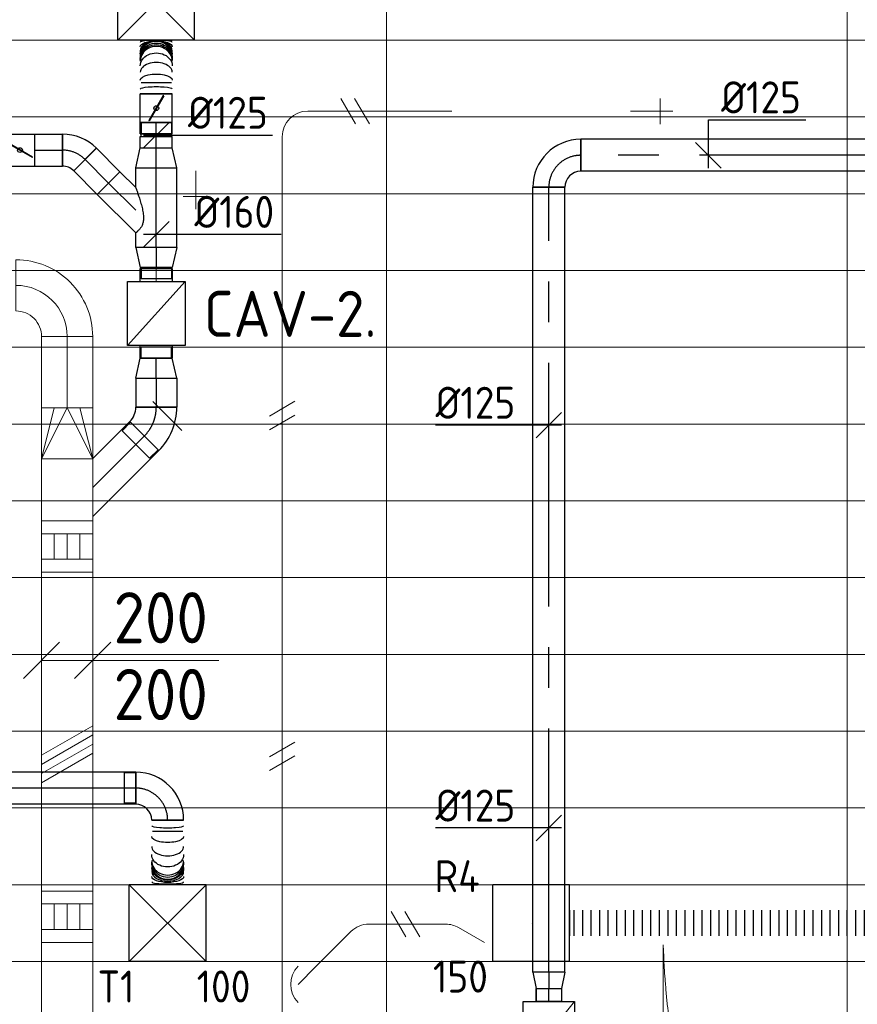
# Model space of a CAD drawing. Header units: millimetres. Extents: x -74969 to 28416, y 4400 to 50969.
# Tile 5 of 32: x -68744 to -65470, y 12835 to 16682. Entities that reach past the tile are written whole.
import ezdxf
from ezdxf.enums import TextEntityAlignment as Align

# ---------------------------------------------------------------- set-up
doc = ezdxf.new("R2010")
doc.units = ezdxf.units.MM
doc.header["$LTSCALE"] = 50
doc.linetypes.add('CENTER2', pattern=[28.575, 19.05, -3.175, 3.175, -3.175])
doc.linetypes.add('HIDDEN', pattern=[9.525, 6.35, -3.175])
for name, color, linetype in [('4plfd', 254, 'Continuous'), ('WL570---_RETOUR', 100, 'Continuous'), ('WL570---_RETOUR_RST', 3, 'Continuous'), ('WL570---_RETOUR_RST_HL', 1, 'Continuous'), ('WL570---_TOEVOER', 200, 'Continuous'), ('WL570---_TOEVOER_HL', 1, 'Continuous'), ('WL570---_TOEVOER_RST', 3, 'Continuous'), ('WL570---_TOEVOER_RST_HL', 1, 'Continuous'), ('WM570---_RETOUR_PR', 2, 'Continuous'), ('WM570---_RETOUR_RST_PR', 1, 'Continuous'), ('WM570---_TOEVOER', 2, 'Continuous'), ('WM570---_TOEVOER_PR', 2, 'Continuous'), ('WM570---_TOEVOER_RST_PR', 1, 'Continuous')]:
    doc.layers.add(name, color=color, linetype=linetype)
for name, color, linetype, lineweight in [('WL570---_BESTAAND-HARTLIJN', 161, 'Continuous', 0), ('WL570---_BESTAAND-MAATVOERING', 161, 'Continuous', 0), ('WL570---_BESTAAND-TOEVOER', 200, 'Continuous', 0), ('WL570---_DEMONTEREN', 10, 'Continuous', 0)]:
    doc.layers.add(name, color=color, linetype=linetype, lineweight=lineweight)
doc.layers.get('WL570---_DEMONTEREN').off()
doc.styles.add('BURO-025', font='ISO96.shx', dxfattribs={"height": 125})
doc.styles.add('MAATVOERING', font='ISO')

# ---------------------------------------------------------------- blocks, each defined once
blk = doc.blocks.new('KARO')
for p, q in [((1, 0.5), (0, 0.5)), ((0, -0.5), (1, -0.5))]:
    blk.add_line(p, q)
at = {"invisible_edges": 15}
blk.add_3dface([(0, 0.5), (0, -0.5), (1, -0.5), (1, 0.5)], dxfattribs=at)
at = {"layer": 'WL570---_BESTAAND-HARTLIJN'}
blk.add_line((0, 0), (1, 0), dxfattribs=at)
blk = doc.blocks.new('VSP20020020020010-1')
blk.add_lwpolyline([(0, -100), (200, -100), (200, 100), (0, 100)], close=True)
at = {"layer": 'WL570---_BESTAAND-TOEVOER'}
for p, q in [((50, -100), (50, 100)), ((150, -100), (150, 100)), ((50, 50), (150, 50)), ((50, 0), (150, 0)), ((50, -50), (150, -50))]:
    blk.add_line(p, q, dxfattribs=at)
blk = doc.blocks.new('MVLINE')
blk.add_line((35.4, -35.4), (-35.4, 35.4))
blk = doc.blocks.new('VRO200200002002000H')
blk.add_lwpolyline([(0, 100), (0, -100), (200, -100), (200, 100)], close=True)
at = {"layer": 'WL570---_BESTAAND-TOEVOER'}
for p, q in [((0, 100), (200, 50)), ((0, -100), (200, -50))]:
    blk.add_line(p, q, dxfattribs=at)
blk.add_lwpolyline([(0, -100), (0, -100), (200, 0), (0, 100)], dxfattribs=at)
blk = doc.blocks.new('OBO20000090H')
blk.add_lwpolyline([(100, -200, 0.414214), (-200, 100), (-200, -100, -0.414214), (-100, -200)], format="xyb", close=True)
at = {"invisible_edges": 15}
for points in [[(-182.6, -101.5), (-147.9, 95.4), (-200, 100), (-200, -100)], [(-165.8, -106), (-97.4, 81.9), (-147.9, 95.4), (-182.6, -101.5)], [(-150, -113.4), (-50, 59.8), (-97.4, 81.9), (-165.8, -106)], [(-135.7, -123.4), (-7.2, 29.8), (-50, 59.8), (-150, -113.4)], [(-123.4, -135.7), (29.8, -7.2), (-7.2, 29.8), (-135.7, -123.4)], [(-113.4, -150), (59.8, -50), (29.8, -7.2), (-123.4, -135.7)], [(-106, -165.8), (81.9, -97.4), (59.8, -50), (-113.4, -150)], [(-101.5, -182.6), (95.4, -147.9), (81.9, -97.4), (-106, -165.8)], [(-100, -200), (100, -200), (95.4, -147.9), (-101.5, -182.6)]]:
    blk.add_3dface(points, dxfattribs=at)
at = {"layer": 'WL570---_BESTAAND-HARTLIJN'}
blk.add_arc((-200, -200), 200, 0, 90, dxfattribs=at)
blk = doc.blocks.new('OBO10000090ZE')
blk.add_lwpolyline([(-50, 0), (50, 0), (50, 100, 1), (-50, 100)], format="xyb", close=True)
at = {"layer": 'WL570---_BESTAAND-HARTLIJN'}
for points in [[(0, 0), (0, 150)], [(-50, 100), (50, 100)]]:
    blk.add_lwpolyline(points, dxfattribs=at)
blk = doc.blocks.new('OSV1251000460G')
blk.add_lwpolyline([(0, -62.5), (46.7, -50), (46.7, 50), (0, 62.5)], close=True)
at = {"layer": 'WL570---_BESTAAND-HARTLIJN'}
blk.add_line((0, 0), (46.7, 0), dxfattribs=at)
blk = doc.blocks.new('OZA1250100045L')
blk.add_lwpolyline([(-70.7, 0), (-106.1, 35.4), (-35.4, 106.1), (70.7, 0)])
at = {"layer": 'WL570---_BESTAAND-HARTLIJN'}
blk.add_line((0, 0), (-70.7, 70.7), dxfattribs=at)
at = {"layer": 'WL570---_BESTAAND-TOEVOER'}
blk.add_arc((0, 70.7), 100, 225, 315, dxfattribs=at)
blk = doc.blocks.new('RB45DO')
blk.add_lwpolyline([(0.707107, 0.5), (0, 0.5), (0, -0.5), (0.707107, -0.5, 0.133256), (0.835518, -0.465158, 0.106756), (0.957107, -0.353553, 0.082828), (1.032249, -0.198077, 0.071352), (1.06066, 0, 0.071352), (1.032249, 0.198077, 0.082828), (0.957107, 0.353553, 0.106756), (0.835518, 0.465158, 0.133256)], format="xyb", close=True)
at = {"layer": 'WL570---_BESTAAND-HARTLIJN'}
blk.add_line((0, 0), (1.06066, 0), dxfattribs=at)
blk = doc.blocks.new('OBO10000045N')
at = {"xscale": 100, "yscale": 100, "zscale": 100}
blk.add_blockref('RB45DO', (0, 0), dxfattribs=at)
blk = doc.blocks.new('RB45UP')
blk.add_lwpolyline([(0, -0.5), (0.707107, -0.5), (0.707107, 0.5), (0, 0.5, -0.133256), (0.128411, 0.465158, -0.106756), (0.25, 0.353553, -0.082828), (0.325143, 0.198077, -0.071352), (0.353553, 0, -0.071352), (0.325143, -0.198077, -0.082828), (0.25, -0.353553, -0.106756), (0.128411, -0.465158, -0.133256)], format="xyb", close=True)
at = {"layer": 'WL570---_BESTAAND-HARTLIJN'}
blk.add_line((0, 0), (0.707107, 0), dxfattribs=at)
blk = doc.blocks.new('OBO10000045O')
at = {"xscale": 100, "yscale": 100, "zscale": 100}
blk.add_blockref('RB45UP', (0, 0), dxfattribs=at)
blk = doc.blocks.new('OBO10000090H')
blk.add_lwpolyline([(50, -100, 0.414214), (-100, 50), (-100, -50, -0.414214), (-50, -100)], format="xyb", close=True)
at = {"invisible_edges": 15}
for points in [[(-91.3, -50.8), (-74, 47.7), (-100, 50), (-100, -50)], [(-82.9, -53), (-48.7, 41), (-74, 47.7), (-91.3, -50.8)], [(-75, -56.7), (-25, 29.9), (-48.7, 41), (-82.9, -53)], [(-67.9, -61.7), (-3.6, 14.9), (-25, 29.9), (-75, -56.7)], [(-61.7, -67.9), (14.9, -3.6), (-3.6, 14.9), (-67.9, -61.7)], [(-56.7, -75), (29.9, -25), (14.9, -3.6), (-61.7, -67.9)], [(-53, -82.9), (41, -48.7), (29.9, -25), (-56.7, -75)], [(-50.8, -91.3), (47.7, -74), (41, -48.7), (-53, -82.9)], [(-50, -100), (50, -100), (47.7, -74), (-50.8, -91.3)]]:
    blk.add_3dface(points, dxfattribs=at)
at = {"layer": 'WL570---_BESTAAND-HARTLIJN'}
blk.add_arc((-100, -100), 100, 0, 90, dxfattribs=at)
blk = doc.blocks.new('KARH')
for p, q in [((1, 0.5), (0, 0.5)), ((0, -0.5), (1, -0.5))]:
    blk.add_line(p, q)
at = {"invisible_edges": 15}
blk.add_3dface([(0, 0.5), (0, -0.5), (1, -0.5), (1, 0.5)], dxfattribs=at)
blk = doc.blocks.new('OBO10000030H')
blk.add_lwpolyline([(50, -26.8, 0.131652), (29.9, 48.2), (-56.7, -1.8, -0.131652), (-50, -26.8)], format="xyb", close=True)
at = {"invisible_edges": 15}
for points in [[(-55.3, -4.4), (34, 40.5), (29.9, 48.2), (-56.7, -1.8)], [(-54.1, -7), (37.7, 32.6), (34, 40.5), (-55.3, -4.4)], [(-53, -9.7), (41, 24.5), (37.7, 32.6), (-54.1, -7)], [(-52.1, -12.5), (43.7, 16.2), (41, 24.5), (-53, -9.7)], [(-51.3, -15.3), (46, 7.8), (43.7, 16.2), (-52.1, -12.5)], [(-50.8, -18.1), (47.7, -0.7), (46, 7.8), (-51.3, -15.3)], [(-50.3, -21), (49, -9.4), (47.7, -0.7), (-50.8, -18.1)], [(-50.1, -23.9), (49.7, -18.1), (49, -9.4), (-50.3, -21)], [(-50, -26.8), (50, -26.8), (49.7, -18.1), (-50.1, -23.9)]]:
    blk.add_3dface(points, dxfattribs=at)
at = {"layer": 'WL570---_BESTAAND-HARTLIJN'}
blk.add_arc((-100, -26.8), 100, 0, 30, dxfattribs=at)
blk = doc.blocks.new('OBO10000045H')
blk.add_lwpolyline([(50, -41.4, 0.198912), (6.1, 64.6), (-64.6, -6.1, -0.198912), (-50, -41.4)], format="xyb", close=True)
at = {"invisible_edges": 15}
for points in [[(-61.7, -9.3), (14.9, 55), (6.1, 64.6), (-64.6, -6.1)], [(-59, -12.7), (22.9, 44.6), (14.9, 55), (-61.7, -9.3)], [(-56.7, -16.4), (29.9, 33.6), (22.9, 44.6), (-59, -12.7)], [(-54.7, -20.3), (35.9, 22), (29.9, 33.6), (-56.7, -16.4)], [(-53, -24.3), (41, 9.9), (35.9, 22), (-54.7, -20.3)], [(-51.7, -28.5), (44.9, -2.6), (41, 9.9), (-53, -24.3)], [(-50.8, -32.7), (47.7, -15.4), (44.9, -2.6), (-51.7, -28.5)], [(-50.2, -37.1), (49.4, -28.3), (47.7, -15.4), (-50.8, -32.7)], [(-50, -41.4), (50, -41.4), (49.4, -28.3), (-50.2, -37.1)]]:
    blk.add_3dface(points, dxfattribs=at)
at = {"layer": 'WL570---_BESTAAND-HARTLIJN'}
blk.add_arc((-100, -41.4), 100, 0, 45, dxfattribs=at)
blk = doc.blocks.new('UISO')
for p, q in [((0, 0.18), (1, 0.757)), ((0, 0), (1, 0.577))]:
    blk.add_line(p, q)
at = {"layer": 'WL570---_BESTAAND-TOEVOER'}
for p, q in [((0, 0.36), (1, 0.937)), ((0, -0.18), (1, 0.397))]:
    blk.add_line(p, q, dxfattribs=at)
blk = doc.blocks.new('VBX1251250012525000')
blk.add_lwpolyline([(50, -112.5), (300, -112.5), (300, 112.5), (50, 112.5)], close=True)
for points in [[(50, 62.5), (0, 62.5), (0, -62.5), (50, -62.5)], [(300, -62.5), (350, -62.5), (350, 62.5), (300, 62.5)]]:
    blk.add_lwpolyline(points)
at = {"layer": 'WL570---_BESTAAND-HARTLIJN'}
blk.add_line((300, 0), (350, 0), dxfattribs=at)
at = {"layer": 'WL570---_BESTAAND-TOEVOER'}
blk.add_line((50, -112.5), (300, 112.5), dxfattribs=at)
blk = doc.blocks.new('VBX1001000010025000')
blk.add_lwpolyline([(50, -100), (300, -100), (300, 100), (50, 100)], close=True)
for points in [[(50, 50), (0, 50), (0, -50), (50, -50)], [(300, -50), (350, -50), (350, 50), (300, 50)]]:
    blk.add_lwpolyline(points)
at = {"layer": 'WL570---_BESTAAND-HARTLIJN'}
blk.add_line((300, 0), (350, 0), dxfattribs=at)
at = {"layer": 'WL570---_BESTAAND-TOEVOER'}
blk.add_line((50, -100), (300, 100), dxfattribs=at)
blk = doc.blocks.new('Groep-22')
at = {"color": 8, "linetype": 'Continuous', "lineweight": 13}
for p, q in [((-51351, 16602.4), (-72801, 16602.4)), ((-51351, 16302.4), (-72801, 16302.4)), ((-51351, 16002.4), (-72801, 16002.4)), ((-51351, 15702.4), (-72801, 15702.4)), ((-51351, 15402.4), (-72801, 15402.4)), ((-72801, 15102.4), (-51351, 15102.4)), ((-51351, 14802.4), (-72801, 14802.4)), ((-51351, 14502.4), (-72801, 14502.4)), ((-51351, 14202.4), (-72801, 14202.4)), ((-51351, 13902.4), (-72801, 13902.4)), ((-51351, 13602.4), (-72801, 13602.4)), ((-72801, 13302.4), (-51351, 13302.4)), ((-72801, 13002.4), (-51351, 13002.4))]:
    blk.add_line(p, q, dxfattribs=at)
blk = doc.blocks.new('Block plafond 6e verd zuid')
at = {"color": 8, "linetype": 'Continuous', "lineweight": 13}
for p, q in [((7125, 75.1), (7125, -8815.4)), ((5325, 0), (5325, -8252.6))]:
    blk.add_line(p, q, dxfattribs=at)
at = {"layer": '4plfd', "linetype": 'Continuous', "lineweight": 13}
blk.add_open_spline([(11606, -1365), (11606, -3997.1), (11606, -6629.3), (10312.7, -7046.2), (9019.5, -7463.1), (8365.7, -7634), (7500.2, -7379.5), (7097.2, -7088.7), (6764.7, -6720.2), (6576.2, -6413.7), (6422.7, -5957.4), (6405.9, -5559.5), (6405.9, -6007.2), (6405.9, -6454.9), (6405.9, -6856.9), (6424.7, -7266.4), (6501.8, -7568.3), (6660.3, -7939.4), (6992.5, -8370.9), (7320.8, -8626.8), (7706.6, -8819.7), (8119.4, -8926.6), (8520.6, -8940.1), (8900.6, -8880.3), (9032, -8828.9), (11074.2, -8171.5), (13116.3, -7514.1), (13380.9, -5907.3), (13645.5, -4300.4), (13990.7, -4357.2), (14335.8, -4414.1), (14519.7, -3298.4), (14703.7, -2182.6), (14834, -1785.9), (14998.5, -1640.8), (15158.8, -1512.8), (15312.3, -1434.1), (15471.1, -1386.1), (15565, -1368.7), (15656, -1364.9), (13631, -1364.9), (11606, -1365)], degree=2, knots=[0, 0, 0, 1, 1, 2, 2, 3, 4, 5, 6, 7, 8, 8, 9, 9, 10, 11, 12, 13, 14, 15, 16, 17, 18, 19, 19, 20, 20, 21, 21, 22, 22, 23, 23, 24, 25, 26, 27, 28, 29, 29, 30, 30, 30], dxfattribs=at)
at = {"color": 8}
blk.add_blockref('Groep-22', (72801, -18627.4), dxfattribs=at)
blk = doc.blocks.new('*U217')
at = {"color": 0, "ltscale": 10}
for p, q in [((150, 150, -2500), (-150, 150, -2500)), ((-150, -150, -2500), (-150, 150, -2500)), ((150, -150, -2500), (-150, 150, -2500)), ((-150, -150, -2500), (150, 150, -2500)), ((150, -150, -2500), (150, 150, -2500)), ((150, -150, -2500), (-150, -150, -2500))]:
    blk.add_line(p, q, dxfattribs=at)
at = {"layer": 'WL570---_TOEVOER_RST_HL', "linetype": 'CENTER2'}
blk.add_circle((0, 0, -2500), 0.075, dxfattribs=at)
at = {"layer": 'WL570---_TOEVOER_RST', "color": 2, "style": 'BURO-025'}
for tag in ['MC', 'Q']:
    blk.add_attdef(tag, text='', height=125, dxfattribs=at).set_placement((0, 0), align=Align.MIDDLE)
at = {"layer": 'WM570---_TOEVOER_RST_PR', "color": 2, "style": 'BURO-025'}
blk.add_attdef('POSNR', text='', height=125, dxfattribs=at).set_placement((0, 0), align=Align.MIDDLE)
blk = doc.blocks.new('*U218')
at = {"color": 0, "ltscale": 10}
for p, q in [((0, 80), (112.8, 80)), ((0, -80), (0, 80)), ((112.8, 80), (112.8, -80)), ((0, -80), (112.8, -80))]:
    blk.add_line(p, q, dxfattribs=at)
at = {"layer": 'WL570---_TOEVOER_HL', "linetype": 'CENTER2'}
blk.add_line((0, 0), (112.8, 0), dxfattribs=at)
at = {"layer": 'WM570---_TOEVOER_PR', "color": 2, "style": 'BURO-025'}
blk.add_attdef('POSNR', text='', height=2.5, dxfattribs=at).set_placement((0, 0), align=Align.MIDDLE)
blk = doc.blocks.new('*U219')
at = {"color": 0, "ltscale": 10}
for p, q in [((0, 80), (78.2, 62.5)), ((0, 80), (0, -80)), ((78.2, 62.5), (78.2, -62.5)), ((78.2, 59.375), (122.5, 59.375)), ((122.5, 59.375), (122.5, -59.375)), ((122.5, 59.375), (122.5, -59.375)), ((0, -80), (78.2, -62.5)), ((78.2, -59.375), (122.5, -59.375))]:
    blk.add_line(p, q, dxfattribs=at)
at = {"layer": 'WL570---_TOEVOER_HL', "linetype": 'CENTER2'}
blk.add_line((0, 0), (78.2, 0), dxfattribs=at)
for centre in [(0, 0), (78.2, 0)]:
    blk.add_circle(centre, 0.075, dxfattribs=at)
at = {"layer": 'WM570---_TOEVOER_PR', "color": 2, "style": 'BURO-025'}
blk.add_attdef('POSNR', text='', height=2.5, dxfattribs=at).set_placement((0, 0), align=Align.MIDDLE)
blk = doc.blocks.new('*U220')
at = {"color": 0, "ltscale": 10}
for p, q in [((-66.3, -80), (-66.3, 80)), ((103.4, 9.7), (-9.7, -103.4)), ((100.6, 6.9), (-6.9, -100.6)), ((100.6, 6.9), (133.6, -26.2)), ((133.6, -26.2), (26.2, -133.6)), ((-6.9, -100.6), (26.2, -133.6))]:
    blk.add_line(p, q, dxfattribs=at)
for radius in [240.1, 80.1]:
    blk.add_arc((-66.3, -160.1), radius, 45, 90, dxfattribs=at)
at = {"layer": 'WL570---_TOEVOER_HL', "linetype": 'CENTER2'}
blk.add_arc((-66.3, -160.1), 160.1, 45, 90, dxfattribs=at)
at = {"layer": 'WM570---_TOEVOER_PR', "color": 2, "style": 'BURO-025'}
blk.add_attdef('POSNR', text='', height=2.5, dxfattribs=at).set_placement((0, 0), align=Align.MIDDLE)
blk = doc.blocks.new('*U222')
at = {"color": 0, "ltscale": 10}
for p, q in [((0, 80, -2700), (78.2, 62.5, -2700)), ((0, 80, -2700), (0, -80, -2700)), ((78.2, 62.5, -2700), (78.2, -62.5, -2700)), ((78.2, 59.375, -2700), (122.5, 59.375, -2700)), ((122.5, 59.375, -2700), (122.5, -59.375, -2700)), ((122.5, 59.375, -2700), (122.5, -59.375, -2700)), ((0, -80, -2700), (78.2, -62.5, -2700)), ((78.2, -59.375, -2700), (122.5, -59.375, -2700))]:
    blk.add_line(p, q, dxfattribs=at)
at = {"layer": 'WL570---_TOEVOER_HL', "linetype": 'CENTER2'}
blk.add_line((0, 0, -2700), (78.2, 0, -2700), dxfattribs=at)
for centre in [(0, 0, -2700), (78.2, 0, -2700)]:
    blk.add_circle(centre, 0.075, dxfattribs=at)
at = {"layer": 'WM570---_TOEVOER_PR', "color": 2, "style": 'BURO-025'}
blk.add_attdef('POSNR', text='', height=2.5, dxfattribs=at).set_placement((0, 0), align=Align.MIDDLE)
blk = doc.blocks.new('*U223')
at = {"color": 0, "ltscale": 10}
for p, q in [((0, 62.5, -2700), (130.3, 62.5, -2700)), ((0, -62.5, -2700), (0, 62.5, -2700)), ((130.3, 62.5, -2700), (130.3, -62.5, -2700)), ((0, -62.5, -2700), (130.3, -62.5, -2700))]:
    blk.add_line(p, q, dxfattribs=at)
at = {"layer": 'WL570---_TOEVOER_HL', "linetype": 'CENTER2'}
blk.add_line((0, 0, -2700), (130.3, 0, -2700), dxfattribs=at)
at = {"layer": 'WM570---_TOEVOER_PR', "color": 2, "style": 'BURO-025'}
blk.add_attdef('POSNR', text='', height=2.5, dxfattribs=at).set_placement((0, 0), align=Align.MIDDLE)
blk = doc.blocks.new('*U224')
at = {"color": 0, "ltscale": 10}
for p, q in [((0, 88.4, -2700), (150.4, -62.1, -2700)), ((150.4, -62.1, -2700), (62.1, -150.4, -2700)), ((0, -88.4, -2700), (62.1, -150.4, -2700))]:
    blk.add_line(p, q, dxfattribs=at)
blk.add_spline([(-0.3, -87.7, -2700), (-1, -85.6, -2700), (-2.2, -82.1, -2700), (-3.9, -77.3, -2700), (-6, -71.3, -2700), (-8.4, -64.1, -2700), (-11.1, -55.9, -2700), (-14.1, -46.8, -2700), (-17.1, -37, -2700), (-20.1, -26.6, -2700), (-23, -15.9, -2700), (-25.5, -5.1, -2700), (-27.7, 5.5, -2700), (-29.2, 15.8, -2700), (-30, 25.5, -2700), (-30, 34.4, -2700), (-29.2, 42.6, -2700), (-27.7, 49.8, -2700), (-25.5, 56.2, -2700), (-23, 61.9, -2700), (-20.1, 66.9, -2700), (-17.1, 71.2, -2700), (-14.1, 75, -2700), (-11.1, 78.2, -2700), (-8.4, 81, -2700), (-6, 83.3, -2700), (-3.9, 85.1, -2700), (-2.2, 86.6, -2700), (-1, 87.6, -2700), (-0.3, 88.2, -2700), (0, 88.4, -2700)], degree=3, dxfattribs=at)
at = {"layer": 'WL570---_TOEVOER_HL', "linetype": 'CENTER2'}
blk.add_line((0, 0, -2700), (106.3, -106.3, -2700), dxfattribs=at)
at = {"layer": 'WM570---_TOEVOER_PR', "color": 2, "style": 'BURO-025'}
blk.add_attdef('POSNR', text='', height=2.5, dxfattribs=at).set_placement((0, 0), align=Align.MIDDLE)
blk = doc.blocks.new('*U225')
at = {"color": 0, "ltscale": 10}
for p, q in [((-49.3, 62.5, -2700), (-5, 62.5, -2700)), ((-49.3, 62.5, -2700), (-49.3, -62.5, -2700)), ((-5, 62.5, -2700), (-5, -62.5, -2700)), ((-5, 59.375, -2700), (5, 59.375, -2700)), ((5, 62.5, -2700), (49.3, 62.5, -2700)), ((5, 62.5, -2700), (5, -62.5, -2700)), ((49.3, 62.5, -2700), (49.3, -62.5, -2700)), ((-49.3, -62.5, -2700), (-5, -62.5, -2700)), ((-5, -59.375, -2700), (5, -59.375, -2700)), ((5, -62.5, -2700), (49.3, -62.5, -2700))]:
    blk.add_line(p, q, dxfattribs=at)
at = {"layer": 'WL570---_TOEVOER_HL', "linetype": 'CENTER2'}
blk.add_line((-49.3, 0, -2700), (49.3, 0, -2700), dxfattribs=at)
at = {"layer": 'WM570---_TOEVOER_PR', "color": 2, "style": 'BURO-025'}
blk.add_attdef('POSNR', text='', height=2.5, dxfattribs=at).set_placement((0, 0), align=Align.MIDDLE)
blk = doc.blocks.new('*U226')
at = {"color": 0, "ltscale": 10}
for p, q in [((-51.8, -62.5, -2700), (-51.8, 62.5, -2700)), ((80.8, 7.6, -2700), (-7.6, -80.8, -2700))]:
    blk.add_line(p, q, dxfattribs=at)
for radius in [187.6, 62.6]:
    blk.add_arc((-51.8, -125.1, -2700), radius, 45, 90, dxfattribs=at)
at = {"layer": 'WL570---_TOEVOER_HL', "linetype": 'CENTER2'}
blk.add_arc((-51.8, -125.1, -2700), 125.1, 45, 90, dxfattribs=at)
at = {"layer": 'WM570---_TOEVOER_PR', "color": 2, "style": 'BURO-025'}
blk.add_attdef('POSNR', text='', height=2.5, dxfattribs=at).set_placement((0, 0), align=Align.MIDDLE)
blk = doc.blocks.new('*U227')
at = {"ltscale": 10}
for p, q in [((-56.4, 62.5, -2700), (56.4, 62.5, -2700)), ((-56.4, -62.5, -2700), (-56.4, 62.5, -2700)), ((56.4, 62.5, -2700), (56.4, -62.5, -2700)), ((-49.4, 27.3, -2700), (-48.4, 29.1, -2700)), ((48.4, -29.1, -2700), (-49.4, 27.3, -2700)), ((49.4, -27.3, -2700), (-48.4, 29.1, -2700)), ((48.4, -29.1, -2700), (49.4, -27.3, -2700)), ((-56.4, -62.5, -2700), (56.4, -62.5, -2700))]:
    blk.add_line(p, q, dxfattribs=at)
blk.add_circle((0, 0, -2700), 9.41, dxfattribs=at)
at = {"layer": 'WL570---_TOEVOER', "color": 2, "style": 'BURO-025'}
blk.add_attdef('I', text='', height=2.5, dxfattribs=at).set_placement((0, 0), align=Align.MIDDLE)
at = {"layer": 'WM570---_TOEVOER_PR', "color": 2, "style": 'BURO-025'}
blk.add_attdef('POSNR', text='', height=2.5, dxfattribs=at).set_placement((0, 0), align=Align.MIDDLE)
blk = doc.blocks.new('*U228')
at = {"color": 0, "ltscale": 10}
for p, q in [((0, 62.5, -2700), (109.4, 62.5, -2700)), ((109.4, 62.5, -2700), (109.4, -62.5, -2700)), ((0, -62.5, -2700), (109.4, -62.5, -2700))]:
    blk.add_line(p, q, dxfattribs=at)
at = {"layer": 'WL570---_TOEVOER_HL', "linetype": 'CENTER2'}
blk.add_line((0, 0, -2700), (109.4, 0, -2700), dxfattribs=at)
at = {"layer": 'WM570---_TOEVOER_PR', "color": 2, "style": 'BURO-025'}
blk.add_attdef('POSNR', text='', height=2.5, dxfattribs=at).set_placement((0, 0), align=Align.MIDDLE)
blk = doc.blocks.new('*U229')
at = {"color": 0, "ltscale": 10}
for p, q in [((0, 80, -2700), (56.5, 80, -2700)), ((0, -80, -2700), (0, 80, -2700)), ((233.2, 80, -2700), (310.7, 80, -2700)), ((310.7, 80, -2700), (310.7, -80, -2700)), ((0, -80, -2700), (310.7, -80, -2700))]:
    blk.add_line(p, q, dxfattribs=at)
at = {"layer": 'WL570---_TOEVOER_HL', "linetype": 'CENTER2'}
blk.add_line((0, 0, -2700), (310.7, 0, -2700), dxfattribs=at)
at = {"layer": 'WM570---_TOEVOER_PR', "color": 2, "style": 'BURO-025'}
blk.add_attdef('POSNR', text='', height=2.5, dxfattribs=at).set_placement((0, 0), align=Align.MIDDLE)
blk = doc.blocks.new('*U230')
at = {"color": 0, "ltscale": 10}
for p, q in [((0, 80, -2700), (78.2, 62.5, -2700)), ((0, 80, -2700), (0, -80, -2700)), ((78.2, 62.5, -2700), (78.2, -62.5, -2700)), ((0, -80, -2700), (78.2, -62.5, -2700))]:
    blk.add_line(p, q, dxfattribs=at)
at = {"layer": 'WL570---_TOEVOER_HL', "linetype": 'CENTER2'}
blk.add_line((0, 0, -2700), (78.2, 0, -2700), dxfattribs=at)
for centre in [(0, 0, -2700), (78.2, 0, -2700)]:
    blk.add_circle(centre, 0.075, dxfattribs=at)
at = {"layer": 'WM570---_TOEVOER_PR', "color": 2, "style": 'BURO-025'}
blk.add_attdef('POSNR', text='', height=2.5, dxfattribs=at).set_placement((0, 0), align=Align.MIDDLE)
blk = doc.blocks.new('*U231')
at = {"ltscale": 10}
for p, q in [((-56.5, 59.4, -2700), (-100.8, 59.4, -2700)), ((-100.8, -59.4, -2700), (-100.8, 59.4, -2700)), ((-56.5, 62.5, -2700), (56.4, 62.5, -2700)), ((-56.5, -62.5, -2700), (-56.5, 62.5, -2700)), ((56.4, 62.5, -2700), (56.4, -62.5, -2700)), ((100.7, 59.4, -2700), (100.7, -59.4, -2700)), ((-49.4, 27.3, -2700), (-48.4, 29.1, -2700)), ((48.4, -29.1, -2700), (-49.4, 27.3, -2700)), ((49.4, -27.3, -2700), (-48.4, 29.1, -2700)), ((48.4, -29.1, -2700), (49.4, -27.3, -2700)), ((-56.5, -59.4, -2700), (-100.8, -59.4, -2700)), ((-56.5, -62.5, -2700), (56.4, -62.5, -2700))]:
    blk.add_line(p, q, dxfattribs=at)
blk.add_circle((0, 0, -2700), 9.41, dxfattribs=at)
at = {"layer": 'WL570---_TOEVOER', "color": 2, "style": 'BURO-025'}
blk.add_attdef('I', text='', height=125, dxfattribs=at).set_placement((0, 0), align=Align.MIDDLE)
at = {"layer": 'WM570---_TOEVOER_PR', "color": 2, "style": 'BURO-025'}
blk.add_attdef('POSNR', text='', height=125, dxfattribs=at).set_placement((0, 0), align=Align.MIDDLE)
blk = doc.blocks.new('*U232')
at = {"color": 0, "ltscale": 10}
for p, q in [((0, -62.5, -2700), (0, 62.5, -2700)), ((209.3, 62.5, -2700), (209.3, -62.5, -2700))]:
    blk.add_line(p, q, dxfattribs=at)
for centre, major_axis, ratio, start_param, end_param in [((17.9, 0, -2700), (0, -62.5), 0.132257, 0, 3.141593), ((83.5, 0, -2700), (0, -62.5), 0.616436, 0, 3.141593), ((126.6, 0, -2700), (0, -62.5), 0.933974, 0, 3.141593), ((146, 0, -2700), (0, 62.5), 0.933974, 3.141593, 6.283185), ((167.5, 0, -2700), (0, 62.5), 0.616436, 3.141593, 6.283185), ((200.3, 0, -2700), (0, 62.5), 0.132257, 3.141593, 6.283185)]:
    blk.add_ellipse(centre, major_axis=major_axis, ratio=ratio, start_param=start_param, end_param=end_param, dxfattribs=at)
at = {"color": 0, "ltscale": 10, "extrusion": (0, 0, -1)}
for centre, major_axis, ratio, start_param, end_param in [((52.5, 0, -2700), (0, 62.5), 0.387675, 0, 3.141593), ((108.8, 0, -2700), (0, 62.5), 0.802807, 0, 3.141593), ((131.1, 0, -2700), (0, 62.5), 0.967446, 0, 3.141593), ((137.4, 0, -2700), (0, 62.5), 0.967446, 0, 3.141593), ((154.9, 0, -2700), (0, -62.5), 0.802807, 3.141593, 6.283185), ((183, 0, -2700), (0, -62.5), 0.387675, 3.141593, 6.283185)]:
    blk.add_ellipse(centre, major_axis=major_axis, ratio=ratio, start_param=start_param, end_param=end_param, dxfattribs=at)
at = {"layer": 'WM570---_TOEVOER_PR', "color": 2, "style": 'BURO-025'}
blk.add_attdef('POSNR', text='', height=125, dxfattribs=at).set_placement((0, 0), align=Align.MIDDLE)
blk = doc.blocks.new('*U236')
at = {"layer": 'WM570---_TOEVOER', "color": 0, "ltscale": 10}
for p, q in [((-50, -50), (50, 50)), ((-50, 0), (488.3, 0))]:
    blk.add_line(p, q, dxfattribs=at)
at = {"layer": 'WM570---_TOEVOER', "color": 0, "style": 'BURO-025'}
blk.add_text('%%c160', height=125, dxfattribs=at).set_placement((149, 25))
blk = doc.blocks.new('*U237')
at = {"layer": 'WM570---_TOEVOER', "color": 0, "ltscale": 10}
for p, q in [((-50, -50), (50, 50)), ((-50, 0), (454.5, 0))]:
    blk.add_line(p, q, dxfattribs=at)
at = {"layer": 'WM570---_TOEVOER', "color": 0, "style": 'BURO-025'}
blk.add_text('%%c125', height=125, dxfattribs=at).set_placement((124.1, 25))
blk = doc.blocks.new('*U244')
at = {"color": 0, "ltscale": 10}
for p, q in [((0, 62.5, -2700), (1836.6, 62.5, -2700)), ((0, -62.5, -2700), (0, 62.5, -2700)), ((1836.6, 62.5, -2700), (1836.6, -62.5, -2700)), ((0, -62.5, -2700), (1836.6, -62.5, -2700))]:
    blk.add_line(p, q, dxfattribs=at)
at = {"layer": 'WL570---_TOEVOER_HL', "linetype": 'CENTER2'}
blk.add_line((0, 0, -2700), (1836.6, 0, -2700), dxfattribs=at)
at = {"layer": 'WM570---_TOEVOER_PR', "color": 2, "style": 'BURO-025'}
blk.add_attdef('POSNR', text='', height=125, dxfattribs=at).set_placement((0, 0), align=Align.MIDDLE)
blk = doc.blocks.new('*U252')
at = {"color": 0, "ltscale": 10}
for p, q in [((-59.375, 125, -2700), (-59.375, 169.3, -2700)), ((-59.375, 169.3, -2700), (59.375, 169.3, -2700)), ((59.375, 125, -2700), (59.375, 169.3, -2700)), ((-62.5, 125, -2700), (62.5, 125, -2700)), ((-59.375, 125, -2700), (59.375, 125, -2700)), ((-169.3, -59.375, -2700), (-169.3, 59.375, -2700)), ((-125, -62.5, -2700), (-125, 62.5, -2700))]:
    blk.add_line(p, q, dxfattribs=at)
for radius, end in [(62.5, 0), (187.5, 360)]:
    blk.add_arc((-125, 125, -2700), radius, 270, end, dxfattribs=at)
at = {"layer": 'WL570---_TOEVOER_HL', "linetype": 'CENTER2'}
blk.add_arc((-125, 125, -2700), 125, 270, 0, dxfattribs=at)
at = {"layer": 'WM570---_TOEVOER_PR', "color": 2, "style": 'BURO-025'}
blk.add_attdef('POSNR', text='', height=125, dxfattribs=at).set_placement((0, 0), align=Align.MIDDLE)
blk = doc.blocks.new('*U253')
at = {"color": 0, "ltscale": 10}
for p, q in [((0, -62.5, -2700), (0, 62.5, -2700)), ((252.5, 62.5, -2700), (252.5, -62.5, -2700))]:
    blk.add_line(p, q, dxfattribs=at)
for centre, major_axis, ratio, start_param, end_param in [((21.9, 0, -2700), (0, -62.5), 0.127189, 0, 3.141593), ((102.6, 0, -2700), (0, -62.5), 0.595964, 0, 3.141593), ((157.6, 0, -2700), (0, -62.5), 0.915357, 0, 3.141593), ((173.7, 0, -2700), (0, 62.5), 0.915357, 3.141593, 6.283185), ((201.2, 0, -2700), (0, 62.5), 0.595964, 3.141593, 6.283185), ((241.5, 0, -2700), (0, 62.5), 0.127189, 3.141593, 6.283185)]:
    blk.add_ellipse(centre, major_axis=major_axis, ratio=ratio, start_param=start_param, end_param=end_param, dxfattribs=at)
at = {"color": 0, "ltscale": 10, "extrusion": (0, 0, -1)}
for centre, major_axis, ratio, start_param, end_param in [((64.3, 0, -2700), (0, 62.5), 0.373467, 0, 3.141593), ((134.4, 0, -2700), (0, 62.5), 0.780511, 0, 3.141593), ((164.2, 0, -2700), (0, 62.5), 0.953636, 0, 3.141593), ((185.3, 0, -2700), (0, -62.5), 0.780511, 3.141593, 6.283185), ((220.3, 0, -2700), (0, -62.5), 0.373467, 3.141593, 6.283185)]:
    blk.add_ellipse(centre, major_axis=major_axis, ratio=ratio, start_param=start_param, end_param=end_param, dxfattribs=at)
at = {"layer": 'WM570---_TOEVOER_PR', "color": 2, "style": 'BURO-025'}
blk.add_attdef('POSNR', text='', height=125, dxfattribs=at).set_placement((0, 0), align=Align.MIDDLE)
blk = doc.blocks.new('*U263')
at = {"color": 0, "ltscale": 10}
for p, q in [((0, 62.5, -2700), (3066.9, 62.5, -2700)), ((0, -62.5, -2700), (0, 62.5, -2700)), ((3066.9, 62.5, -2700), (3066.9, -62.5, -2700)), ((0, -62.5, -2700), (3066.9, -62.5, -2700))]:
    blk.add_line(p, q, dxfattribs=at)
at = {"layer": 'WL570---_TOEVOER_HL', "linetype": 'CENTER2'}
blk.add_line((0, 0, -2700), (3066.9, 0, -2700), dxfattribs=at)
at = {"layer": 'WM570---_TOEVOER_PR', "color": 2, "style": 'BURO-025'}
blk.add_attdef('POSNR', text='', height=125, dxfattribs=at).set_placement((0, 0), align=Align.MIDDLE)
blk = doc.blocks.new('*U264')
at = {"color": 0, "ltscale": 10}
for p, q in [((0, 62.5, -2700), (64.18, 50, -2700)), ((0, 62.5, -2700), (0, -62.5, -2700)), ((64.18, 50, -2700), (114.18, 50, -2700)), ((114.18, 50, -2700), (114.18, -50, -2700)), ((0, -62.5, -2700), (64.18, -50, -2700)), ((64.18, -50, -2700), (114.18, -50, -2700))]:
    blk.add_line(p, q, dxfattribs=at)
at = {"layer": 'WL570---_TOEVOER_HL', "linetype": 'CENTER2'}
for p in [(0, 0, -2700), (114.18, 0, -2700)]:
    blk.add_line(p, (64.18, 0, -2700), dxfattribs=at)
blk.add_circle((0, 0, -2700), 0.075, dxfattribs=at)
at = {"layer": 'WM570---_TOEVOER_PR', "color": 2, "style": 'BURO-025'}
blk.add_attdef('POSNR', text='', height=125, dxfattribs=at).set_placement((0, 0), align=Align.MIDDLE)
blk = doc.blocks.new('*U265')
at = {"color": 0, "ltscale": 10}
for p, q in [((-125, -62.5, -2700), (-125, 62.5, -2700)), ((62.5, -125, -2700), (-62.5, -125, -2700))]:
    blk.add_line(p, q, dxfattribs=at)
for radius in [187.5, 62.5]:
    blk.add_arc((-125, -125, -2700), radius, 0, 90, dxfattribs=at)
at = {"layer": 'WL570---_TOEVOER_HL', "linetype": 'CENTER2'}
blk.add_arc((-125, -125, -2700), 125, 0, 90, dxfattribs=at)
at = {"layer": 'WM570---_TOEVOER_PR', "color": 2, "style": 'BURO-025'}
blk.add_attdef('POSNR', text='', height=125, dxfattribs=at).set_placement((0, 0), align=Align.MIDDLE)
blk = doc.blocks.new('*U266')
at = {"color": 0, "ltscale": 10}
for p, q in [((0, 62.5, -2700), (1415.9, 62.5, -2700)), ((0, -62.5, -2700), (0, 62.5, -2700)), ((1415.9, 62.5, -2700), (1415.9, -62.5, -2700)), ((0, -62.5, -2700), (1415.9, -62.5, -2700))]:
    blk.add_line(p, q, dxfattribs=at)
at = {"layer": 'WL570---_TOEVOER_HL', "linetype": 'CENTER2'}
blk.add_line((0, 0, -2700), (1415.9, 0, -2700), dxfattribs=at)
at = {"layer": 'WM570---_TOEVOER_PR', "color": 2, "style": 'BURO-025'}
blk.add_attdef('POSNR', text='', height=125, dxfattribs=at).set_placement((0, 0), align=Align.MIDDLE)
blk = doc.blocks.new('*U268')
at = {"layer": 'WM570---_TOEVOER', "color": 0, "ltscale": 10}
for p, q in [((-50, -50), (50, 50)), ((50, 0), (-442.9, 0))]:
    blk.add_line(p, q, dxfattribs=at)
at = {"layer": 'WM570---_TOEVOER', "color": 0, "style": 'BURO-025'}
blk.add_text('%%c125', height=125, dxfattribs=at).set_placement((-442.9, 25))
blk = doc.blocks.new('*U269')
at = {"layer": 'WM570---_TOEVOER', "color": 0, "ltscale": 10}
for p, q in [((0, 138.8), (380.4, 138.8)), ((0, -50), (0, 138.8)), ((50, -50), (-50, 50))]:
    blk.add_line(p, q, dxfattribs=at)
at = {"layer": 'WM570---_TOEVOER', "color": 0, "style": 'BURO-025'}
blk.add_text('%%c125', height=125, dxfattribs=at).set_placement((50, 163.8))
blk = doc.blocks.new('*U352')
at = {"color": 0, "ltscale": 10}
for p, q in [((150, 150, -150), (-150, 150, -150)), ((-150, -150, -150), (-150, 150, -150)), ((150, -150, -150), (150, 150, -150)), ((150, -150, -150), (-150, -150, -150))]:
    blk.add_line(p, q, dxfattribs=at)
at = {"layer": 'WL570---_RETOUR_RST_HL', "linetype": 'CENTER2'}
blk.add_circle((0, 0, -150), 0.075, dxfattribs=at)
at = {"layer": 'WL570---_RETOUR_RST', "color": 2, "style": 'BURO-025'}
for tag in ['MC', 'Q']:
    blk.add_attdef(tag, text='', height=125, dxfattribs=at).set_placement((0, 0), align=Align.MIDDLE)
at = {"layer": 'WM570---_RETOUR_RST_PR', "color": 2, "style": 'BURO-025'}
blk.add_attdef('POSNR', text='', height=125, dxfattribs=at).set_placement((0, 0), align=Align.MIDDLE)
blk = doc.blocks.new('*U516')
at = {"color": 0, "ltscale": 10}
for p, q in [((0, 50), (0, -50)), ((16.7, 50), (16.7, -50)), ((50, 50), (50, -50)), ((83.4, 50), (83.4, -50)), ((116.7, 50), (116.7, -50)), ((150.1, 50), (150.1, -50)), ((183.5, 50), (183.5, -50)), ((216.8, 50), (216.8, -50)), ((250.2, 50), (250.2, -50)), ((283.5, 50), (283.5, -50)), ((316.9, 50), (316.9, -50)), ((350.2, 50), (350.2, -50)), ((383.6, 50), (383.6, -50)), ((417, 50), (417, -50)), ((450.3, 50), (450.3, -50)), ((483.7, 50), (483.7, -50)), ((517, 50), (517, -50)), ((550.4, 50), (550.4, -50)), ((583.7, 50), (583.7, -50)), ((617.1, 50), (617.1, -50)), ((650.4, 50), (650.4, -50)), ((683.8, 50), (683.8, -50)), ((717.2, 50), (717.2, -50)), ((750.5, 50), (750.5, -50)), ((783.9, 50), (783.9, -50)), ((817.2, 50), (817.2, -50)), ((850.6, 50), (850.6, -50)), ((883.9, 50), (883.9, -50)), ((917.3, 50), (917.3, -50)), ((950.7, 50), (950.7, -50)), ((984, 50), (984, -50)), ((1017.4, 50), (1017.4, -50)), ((1050.7, 50), (1050.7, -50)), ((1084.1, 50), (1084.1, -50)), ((1117.4, 50), (1117.4, -50)), ((1150.8, 50), (1150.8, -50)), ((1184.1, 50), (1184.1, -50)), ((1217.5, 50), (1217.5, -50)), ((1250.9, 50), (1250.9, -50)), ((1284.2, 50), (1284.2, -50)), ((1317.6, 50), (1317.6, -50)), ((1350.9, 50), (1350.9, -50)), ((1384.3, 50), (1384.3, -50)), ((1417.6, 50), (1417.6, -50)), ((1451, 50), (1451, -50)), ((1484.4, 50), (1484.4, -50)), ((1517.7, 50), (1517.7, -50)), ((1551.1, 50), (1551.1, -50)), ((1584.4, 50), (1584.4, -50)), ((1617.8, 50), (1617.8, -50)), ((1651.1, 50), (1651.1, -50)), ((1684.5, 50), (1684.5, -50)), ((1717.8, 50), (1717.8, -50)), ((1751.2, 50), (1751.2, -50)), ((1784.6, 50), (1784.6, -50)), ((1817.9, 50), (1817.9, -50)), ((1834.6, 50), (1834.6, -50))]:
    blk.add_line(p, q, dxfattribs=at)
at = {"layer": 'WM570---_RETOUR_PR', "color": 2, "style": 'BURO-025'}
blk.add_attdef('POSNR', text='', height=125, dxfattribs=at).set_placement((0, 0), align=Align.MIDDLE)

msp = doc.modelspace()

# ---------------------------------------------------------------- linework, layer by layer
at = {"color": 0, "ltscale": 10}
msp.add_line((-68223.6, 15190.2), (-68110.5, 15077), dxfattribs=at)
at = {"layer": 'WL570---_BESTAAND-MAATVOERING', "color": 7, "linetype": 'HIDDEN'}
for p, q in [((-72110, 14502.4), (-50769.4, 14502.4)), ((-72110, 13302.4), (-50769.4, 13302.4))]:
    msp.add_line(p, q, dxfattribs=at)
at = {"layer": 'WL570---_BESTAAND-MAATVOERING'}
msp.add_lwpolyline([(-68658.4, 14179), (-68427.1, 14179), (-67965.6, 14179)], dxfattribs=at)
at = {"layer": 'WL570---_TOEVOER'}
for p, q in [((-68313.4, 15112), (-68459.2, 14966.1)), ((-68200.3, 14998.9), (-68458.4, 14740.7))]:
    msp.add_line(p, q, dxfattribs=at)
at = {"layer": 'WL570---_TOEVOER_HL', "linetype": 'CENTER2'}
msp.add_line((-68256.8, 15055.4), (-68458.4, 14853.8), dxfattribs=at)

# ---------------------------------------------------------------- block references
at = {"layer": 'WL570---_BESTAAND-MAATVOERING', "xscale": 2, "yscale": 2, "zscale": 2, "rotation": 90}
for p in [(-68658.4, 14179), (-68458.4, 14179)]:
    msp.add_blockref('MVLINE', p, dxfattribs=at)
at = {"layer": 'WL570---_BESTAAND-TOEVOER'}
for name, p in [('Block plafond 6e verd zuid', (-72635, 18627.4)), ('OBO20000090H', (-68558.4, 15644.3))]:
    msp.add_blockref(name, p, dxfattribs=at)
at = {"layer": 'WL570---_BESTAAND-TOEVOER', "yscale": 200, "zscale": 200}
for name, p, xscale, rotation in [('KARO', (-68558.4, 15444.3), 278.1301765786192, 270), ('KARH', (-68558.4, 12468.8), 2497.348680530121, 90)]:
    msp.add_blockref(name, p, dxfattribs=dict(at, xscale=xscale, rotation=rotation))
at = {"layer": 'WL570---_BESTAAND-TOEVOER', "rotation": 90}
for name, p in [('VRO200200002002000H', (-68558.4, 14966.1)), ('VSP20020020020010-1', (-68558.4, 14523.8)), ('VSP20020020020010-1', (-68558.4, 13077.1))]:
    msp.add_blockref(name, p, dxfattribs=at)
at = {"layer": 'WL570---_BESTAAND-TOEVOER', "xscale": 200, "yscale": 200, "zscale": 200}
msp.add_blockref('UISO', (-68658.4, 13736.4), dxfattribs=at)
at = {"layer": 'WL570---_DEMONTEREN'}
for name, p, rotation in [('OBO10000090H', (-67717.8, 16325), 90), ('OBO10000045O', (-67717.8, 13195), 90), ('OBO10000045H', (-67419.9, 13148.4), 90.00000000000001), ('OBO10000030H', (-67051.8, 13148.4), 60.00000000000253), ('OBO10000045N', (-67717.8, 13057.9), 90), ('OSV1251000460G', (-67717.8, 13011.4), 90), ('OZA1250100045L', (-67655.3, 12912.9), 270)]:
    msp.add_blockref(name, p, dxfattribs=dict(at, rotation=rotation))
at = {"layer": 'WL570---_DEMONTEREN', "yscale": 100, "zscale": 100}
for name, p, xscale in [('KARO', (-67617.8, 16325), 562.4456738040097), ('KARO', (-66340.6, 16324.4), -16.03765465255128), ('UISO', (-67767.8, 15097.8), 100), ('UISO', (-67767.8, 13766.1), 100), ('KARO', (-67378.5, 13148.4), 299.8970581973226)]:
    msp.add_blockref(name, p, dxfattribs=dict(at, xscale=xscale))
at = {"layer": 'WL570---_DEMONTEREN'}
for name, p, xscale, yscale, zscale, rotation in [('UISO', (-67395.2, 16275), 100, 100, 100, 90), ('KARO', (-67717.8, 16225), 3168.657115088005, 100, 100, 270), ('UISO', (-67198.2, 13098.4), 100, 100, 100, 90), ('KARO', (-66927.4, 13076.6), 116.8421303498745, 100, 100, 150.0000000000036), ('KARO', (-67584.6, 12983.6), 191.5846908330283, 100, 100, 44.99999999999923), ('KARO', (-67717.8, 13010.9), 425.0152081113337, 125, 125, 270.0000000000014)]:
    msp.add_blockref(name, p, dxfattribs=dict(at, xscale=xscale, yscale=yscale, zscale=zscale, rotation=rotation))
at = {"layer": 'WL570---_DEMONTEREN', "xscale": -1}
for name, p, rotation in [('OBO10000090ZE', (-66340.6, 16324.4), 270), ('OBO10000090ZE', (-68055.1, 16091.7), 180), ('OBO10000045N', (-67717.8, 14746.9), 90), ('OBO10000045O', (-67717.8, 14609.8), 90)]:
    msp.add_blockref(name, p, dxfattribs=dict(at, rotation=rotation))
at = {"layer": 'WL570---_RETOUR'}
ref = msp.add_blockref('*U352', (-66744.6, 13152.4, 150), dxfattribs=at)
ref.add_attrib('POSNR', 'R4', dxfattribs={"layer": 'WM570---_RETOUR_RST_PR', "color": 2, "height": 125, "style": 'BURO-025'}).set_placement((-67034.2, 13335.9), align=Align.MIDDLE)
ref.add_attrib('Q', '150', dxfattribs={"layer": 'WL570---_RETOUR_RST', "color": 2, "height": 125, "style": 'BURO-025'}).set_placement((-67021.1, 12943.5), align=Align.MIDDLE)
msp.add_blockref('*U516', (-66594.6, 13152.4), dxfattribs=at)
at = {"layer": 'WL570---_TOEVOER'}
ref = msp.add_blockref('*U217', (-68209.9, 16752.5, 2500), dxfattribs=at)
ref.add_attrib('Q', '100', (-68096.6, 16929.2), dxfattribs={"layer": 'WL570---_TOEVOER_RST', "color": 2, "height": 125, "style": 'BURO-025'})
ref.add_attrib('MC', 'T1', (-68484.4, 16930.5), dxfattribs={"layer": 'WL570---_TOEVOER_RST', "color": 2, "height": 125, "style": 'BURO-025'})
for name, p, rotation in [('*U232', (-68209.9, 16393.2, 2700), 90), ('*U231', (-68209.9, 16336.7, 2700), 90), ('*U225', (-68209.9, 16231, 2700), 90), ('*U265', (-66675.8, 16152.4, 2700), 90), ('*U266', (-65134.9, 16152.4, 2700), 180), ('*U223', (-68488.3, 16136.1, 2700), 315), ('*U230', (-68209.9, 16103.5, 2700), 90), ('*U224', (-68289.9, 15937.7, 2700), 180), ('*U229', (-68209.9, 15792.8, 2700), 90), ('*U263', (-66675.8, 12960.5, 2700), 90), ('*U222', (-68209.9, 15792.8, 2700), 270), ('*U219', (-68209.9, 15281.4), 90), ('*U218', (-68209.9, 15281.4), 270), ('*U220', (-68209.9, 15102.3), 270), ('*U244', (-68290.4, 13679.9, 2700), 180), ('*U252', (-68165.4, 13679.9, 2700), 90), ('*U253', (-68165.4, 13554.9, 2700), 270), ('*U264', (-66675.8, 12960.5, 2700), 270)]:
    msp.add_blockref(name, p, dxfattribs=dict(at, rotation=rotation))
for name, p in [('*U227', (-68742.6, 16172.7, 2700)), ('*U228', (-68686.1, 16172.7, 2700)), ('*U226', (-68525, 16172.7, 2700))]:
    msp.add_blockref(name, p, dxfattribs=at)
at = {"layer": 'WL570---_TOEVOER', "xscale": -1}
for name, p, rotation in [('VBX1251250012525000', (-68209.9, 15359.6), 269.9999999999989), ('VBX1001000010025000', (-66675.8, 12546.3), 270)]:
    msp.add_blockref(name, p, dxfattribs=dict(at, rotation=rotation))
at = {"layer": 'WL570---_TOEVOER'}
ref = msp.add_blockref('*U217', (-68165.4, 13152.5, 2500), dxfattribs=at)
ref.add_attrib('Q', '100', (-68052, 12842.4), dxfattribs={"layer": 'WL570---_TOEVOER_RST', "color": 2, "height": 125, "style": 'BURO-025'})
ref.add_attrib('MC', 'T1', (-68439.8, 12842), dxfattribs={"layer": 'WL570---_TOEVOER_RST', "color": 2, "height": 125, "style": 'BURO-025'})
at = {"layer": 'WM570---_TOEVOER'}
for name, p in [('*U269', (-66052.3, 16152.4, 2700)), ('*U237', (-68209.9, 16231, 2700)), ('*U236', (-68209.9, 15843.9, 2700)), ('*U268', (-66675.8, 15098, 2700)), ('*U268', (-66675.8, 13524.1, 2700))]:
    msp.add_blockref(name, p, dxfattribs=at)

# ---------------------------------------------------------------- texts
at = {"layer": 'WL570---_BESTAAND-MAATVOERING', "style": 'MAATVOERING'}
for p in [(-68377.1, 14245.7), (-68377.1, 13945.7)]:
    msp.add_text('200', height=200, dxfattribs=at).set_placement(p)
at = {"layer": 'WL570---_TOEVOER', "style": 'MAATVOERING'}
msp.add_text('CAV-2.', height=180, dxfattribs=at).set_placement((-68024.4, 15442.9))

doc.saveas('drawing.dxf')
